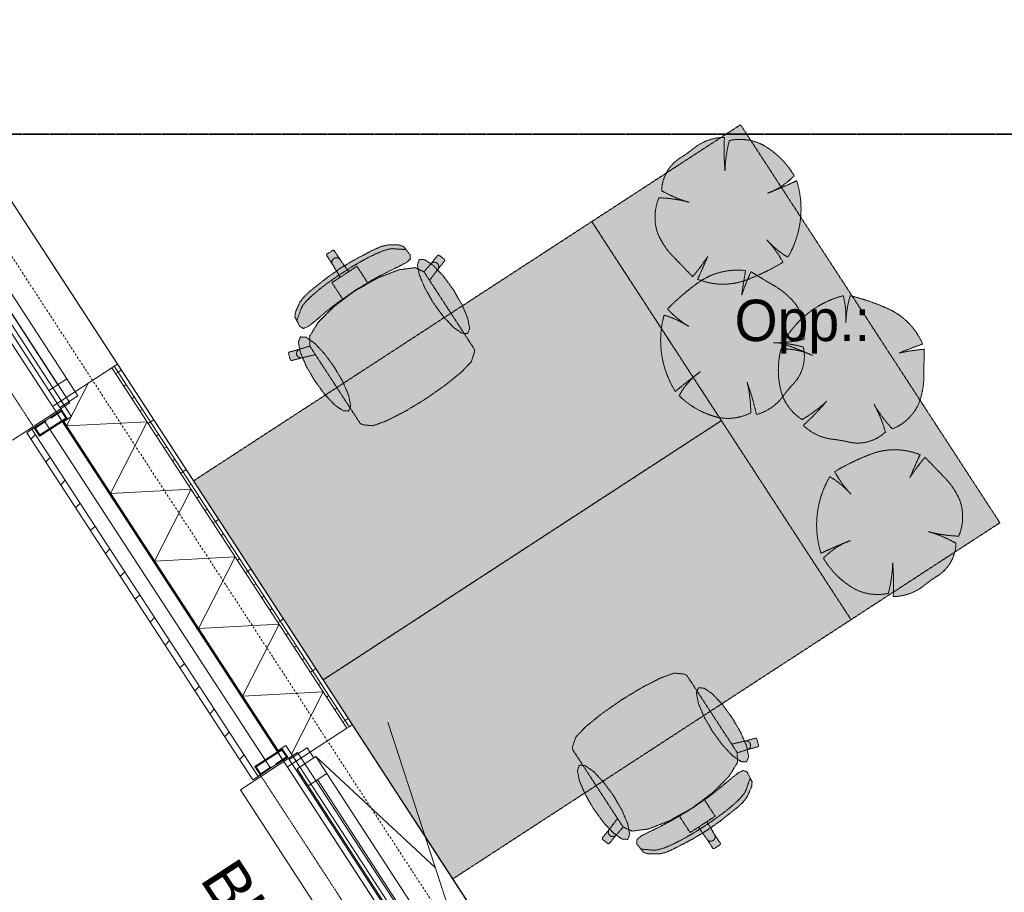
# Model space of a CAD drawing. Extents: x 0 to 92550, y 0 to 59400.
# Tile 7 of 94: x 23347 to 26662, y 17146 to 20085. Entities that reach past the tile are written whole.
import ezdxf
from ezdxf.xclip import XClip

# ---------------------------------------------------------------- set-up
doc = ezdxf.new("R2010")
doc.units = 0
doc.header["$MEASUREMENT"] = 0
doc.header["$XCLIPFRAME"] = 0
for name, pattern in [('Streep-punt fijn', [1251.000023, 626.000023, -312.5, 0, -312.5]), ('Streep-streepje', [1300, 1000, -100, 100, -100]), ('Streeplijn fijn', [234.119993, 155.999994, -78.119999]), ('Streeplijn ultrafijn', [117.37, 78.119999, -39.250001])]:
    doc.linetypes.add(name, pattern=pattern)
for name, color, linetype in [('ZZ 21 Buitenwand spouwblad hsb', 7, 'Continuous'), ('ZZ 31 Waterslagen', 7, 'Continuous'), ('ZZ 31 Zonwering', 7, 'Continuous'), ('ZZ 34 Balustrades', 7, 'Continuous'), ('ZZ 41 Buitenwandafwerking gevelhout', 7, 'Continuous'), ('ZZ 43 Vloerafwerking algemeen', 7, 'Continuous'), ('ZZ 72 Vaste inrichting', 7, 'Continuous'), ('ZZ A Stramien', 7, 'Continuous'), ('ZZ Markers doorsnede', 7, 'Continuous'), ('ZZ Zone Gebruiksruimten', 7, 'Continuous')]:
    doc.layers.add(name, color=color, linetype=linetype)
doc.styles.add('GENERATED_STYLE_1', font='txt')
doc.styles.add('GENERATED_STYLE_2', font='arial.ttf')

# ---------------------------------------------------------------- blocks, each defined once
blk = doc.blocks.new('*X21')
at = {"layer": 'ZZ 21 Buitenwand spouwblad hsb', "color": 7, "linetype": 'Continuous', "lineweight": 5, "ltscale": 0.01}
for p, q in [((23505, 18716.7), (23578.7, 18861.6)), ((23505, 18716.7), (23776, 18731.2)), ((23653.1, 18489.3), (23776, 18731.2)), ((23653.1, 18489.3), (23924.1, 18503.8)), ((23801.2, 18261.9), (23924.1, 18503.8)), ((23801.2, 18261.9), (24072.1, 18276.4)), ((23949.3, 18034.5), (24072.1, 18276.4)), ((23949.3, 18034.5), (24220.2, 18049)), ((24097.3, 17807.1), (24220.2, 18049)), ((24097.3, 17807.1), (24368.3, 17821.6)), ((24261.6, 17611.6), (24368.3, 17821.6))]:
    blk.add_line(p, q, dxfattribs=at)
blk = doc.blocks.new('Drawing_1_1', base_point=(5738.9, 6500))
at = {"layer": 'ZZ 21 Buitenwand spouwblad hsb', "linetype": 'Continuous', "lineweight": 0, "true_color": 0x000000}
h = blk.add_hatch(dxfattribs=at)
h.set_pattern_fill('325_Hout_plaatmateriaal__BC', color=18, style=0, pattern_type=2)
h.set_pattern_definition([(33.0715, (5738.867, 6500), (-27.28425, 41.89952), [])])
h.paths.add_polyline_path([(23657.6, 18913), (24448.3, 17698.8), (24455.8, 17703.7), (23665.1, 18917.9)])
h = blk.add_hatch(dxfattribs=at)
h.set_pattern_fill('930_Lijnen_vert_200_0001', color=18, style=0, pattern_type=2)
h.set_pattern_definition([(33.0715, (5738.87, 6500), (-109.137, 167.598), [])])
h.paths.add_polyline_path([(23665.1, 18917.9), (24455.8, 17703.7), (24466.7, 17710.8), (23676, 18925)])
at = {"layer": 'ZZ 21 Buitenwand spouwblad hsb', "linetype": 'Continuous', "lineweight": 0, "true_color": 0x7f7f7f}
blk.add_hatch(color=8, dxfattribs=at).paths.add_polyline_path([(23491.7, 18729.8), (24213.6, 17621.2), (24217, 17623.4), (23495.1, 18732)])
at = {"layer": 'ZZ 41 Buitenwandafwerking gevelhout', "linetype": 'Continuous', "lineweight": 0, "true_color": 0x000000}
h = blk.add_hatch(dxfattribs=at)
h.set_pattern_fill('310_Naaldhout__01__0001', color=18, style=0, pattern_type=2)
h.set_pattern_definition([(45, (5738.87, 6500), (-63.6396, 63.6396), [])])
h.paths.add_polyline_path([(23370.7, 18693.9), (24131.9, 17525), (24149.5, 17536.4), (23388.3, 18705.4)])
at = {"layer": 'ZZ 72 Vaste inrichting', "linetype": 'Continuous', "lineweight": 0, "true_color": 0xffffff}
for points in [[(25773.9, 19731.3), (25272.9, 19405.1), (26145.9, 18064.3), (26647.1, 18390.6)], [(25916.7, 19268.1), (25891.9, 19307.4), (25862.3, 19343.5), (25895.5, 19311.5), (25933.1, 19284.7), (25953.1, 19324.5), (25967.1, 19366.6), (25975.3, 19410.5), (25977.3, 19455.1), (25973.3, 19499.5), (25962.9, 19542.7), (25914.1, 19520.7), (25864.3, 19500.3), (25897.3, 19515.3), (25927.7, 19535.3), (25954.5, 19559.7), (25932.7, 19591.5), (25906.9, 19620.1), (25877.3, 19644.8), (25844.7, 19665.4), (25824.1, 19673.7), (25802.5, 19678.9), (25780.5, 19681.5), (25758.3, 19681.1), (25736.3, 19677.9), (25725.9, 19627.1), (25721.5, 19575.5), (25718.7, 19632.1), (25719.7, 19688.7), (25696.1, 19686.9), (25673.1, 19681.7), (25651.1, 19673.3), (25630.5, 19662.1), (25611.5, 19647.9), (25593.9, 19634.9), (25575.7, 19622.7), (25559.5, 19611.5), (25544.9, 19598.3), (25532.5, 19583.1), (25522.5, 19566.1), (25514.9, 19547.9), (25510.3, 19528.9), (25508.3, 19509.3), (25553.5, 19486.9), (25600.9, 19470.1), (25550.5, 19480.5), (25499.3, 19485.1), (25491.3, 19461.7), (25486.7, 19437.5), (25485.9, 19412.6), (25488.9, 19388.1), (25495.5, 19364.2), (25511.3, 19333.5), (25531.3, 19305), (25554.9, 19279.5), (25583.9, 19249.5), (25612.5, 19219.3), (25639.1, 19252.9), (25663.5, 19287.9), (25646.7, 19249.1), (25629.3, 19210.9), (25659.7, 19201.1), (25691.3, 19195.5), (25723.3, 19194.5), (25755.1, 19197.9), (25786.1, 19205.7), (25852.9, 19233.6)], [(24368.5, 17861.5), (25709.3, 18734.7), (25272.9, 19405.1), (23932.1, 18531.9)], [(24456.5, 18781.7), (24476.3, 18751.5), (24493.3, 18725.4), (24501.7, 18720.6), (24535.7, 18717.5), (24538.1, 18718.1), (24582.3, 18734.1), (24643.9, 18765.7), (24713.3, 18807.6), (24391.3, 19302.1), (24381.1, 19295.5), (24380.3, 19291.5), (24400.3, 19260.5), (24426.1, 19217.7), (24398.1, 19199.5), (24414.3, 19174.5), (24435.5, 19142.1), (24405.5, 19119.5), (24351.7, 19065.7), (24323.1, 19018.7), (24323.7, 18985.9), (24289.9, 18975.3), (24253.9, 18965.5), (24251.9, 18961.9), (24258.1, 18938.7), (24261.7, 18936.7), (24297.5, 18946.3), (24342.5, 18956.9)], [(24840.9, 19031.9), (24726.7, 19207.1), (24754.5, 19243.9), (24777.9, 19272.9), (24777.5, 19277.1), (24758.9, 19292.1), (24754.7, 19291.5), (24731.1, 19262.7), (24707.9, 19235.9), (24678.1, 19249.9), (24623.5, 19242.7), (24552.5, 19215.3), (24519.9, 19196.9), (24498.7, 19229.3), (24482.3, 19254.5), (24454.3, 19236.1), (24425.7, 19276.8), (24405.5, 19307.9), (24401.3, 19308.7), (24391.3, 19302.1), (24713.3, 18807.7), (24778.9, 18853.4), (24779.7, 18854.1), (24833.5, 18897.7), (24866.1, 18931.7), (24867.5, 18933.7), (24878.3, 18965.9), (24877.5, 18975.6), (24860.5, 19001.7)], [(24475.9, 19277.5), (24426.5, 19247.9), (24475.5, 19172.7), (24537.5, 19210.3), (24582.7, 19234.1), (24623.7, 19253.9), (24649.5, 19267.5), (24662.3, 19279.5), (24661.5, 19292.9), (24639.1, 19321.3), (24623.1, 19326.5), (24586.1, 19326.5), (24565.5, 19321.6), (24541.1, 19311.5)], [(24807.5, 19174.7), (24773.9, 19220.7), (24740.1, 19256.5), (24711.7, 19276.5), (24692.5, 19277.5), (24685.7, 19259.7), (24692.5, 19225.5), (24711.5, 19180.1), (24740.1, 19130.7), (24773.7, 19084.5), (24807.5, 19048.9), (24836.1, 19028.9), (24855.1, 19027.7), (24861.9, 19045.7), (24855.1, 19079.9), (24836.1, 19125.1)], [(24379.7, 19214.7), (24322.1, 19168.9), (24303.1, 19150.7), (24290.3, 19133.7), (24275.1, 19100.1), (24273.5, 19083.3), (24290.5, 19051.3), (24302.5, 19045.1), (24318.5, 19052), (24341.3, 19069.9), (24376.1, 19099.5), (24416.3, 19131.3), (24475.5, 19172.7), (24426.5, 19247.9)], [(25528.1, 19110.3), (25562.1, 19078.5), (25600.1, 19051.5), (25559.7, 19073.9), (25516.5, 19089.9), (25507.5, 19046.3), (25504.9, 19001.9), (25508.3, 18957.5), (25517.9, 18913.8), (25533.3, 18872.1), (25554.5, 18832.8), (25596.1, 18866.9), (25638.7, 18899.5), (25610.7, 18876.5), (25586.7, 18849.3), (25567.1, 18818.7), (25596.3, 18793.7), (25628.7, 18772.7), (25663.7, 18756.5), (25700.5, 18745.1), (25722.5, 18742.5), (25744.7, 18742.9), (25766.7, 18746.1), (25788.1, 18752.3), (25808.3, 18761.1), (25805.3, 18812.9), (25796.1, 18863.7), (25813.5, 18809.8), (25827.3, 18754.9), (25849.5, 18762.9), (25870.3, 18773.7), (25889.5, 18787.5), (25906.5, 18803.7), (25921.1, 18822.3), (25934.7, 18839.5), (25949.3, 18856.1), (25962.1, 18870.9), (25972.7, 18887.5), (25980.7, 18905.5), (25986.1, 18924.5), (25988.5, 18943.9), (25988.1, 18963.4), (25984.9, 18982.9), (25935.5, 18992.9), (25885.3, 18996.7), (25936.7, 18999.6), (25987.5, 19008.7), (25989.1, 19033.3), (25987.1, 19057.9), (25981.5, 19082.1), (25972.3, 19104.8), (25959.9, 19126.3), (25936.5, 19151.9), (25909.9, 19174.3), (25880.5, 19192.9), (25844.7, 19214.3), (25809.3, 19236.1), (25792.3, 19196.8), (25777.7, 19156.7), (25783.9, 19198.3), (25790.9, 19239.9), (25758.9, 19241.5), (25727.1, 19238.7), (25695.9, 19231.3), (25665.9, 19219.8), (25638.1, 19204.3), (25580.7, 19159.9)], [(26143.3, 19155.5), (26132.7, 19110.1), (26128.5, 19063.7), (26127.5, 19109.9), (26119.7, 19155.5), (26077.5, 19141.3), (26037.7, 19121.5), (26000.9, 19096.3), (25968.1, 19066.3), (25939.7, 19031.9), (25916.3, 18994), (25966.5, 18975.1), (26016.1, 18954.3), (25982.1, 18967.1), (25946.5, 18974.3), (25910.3, 18976.1), (25903.1, 18938.1), (25901.1, 18899.7), (25904.5, 18861.3), (25913.1, 18823.7), (25921.9, 18803.3), (25933.3, 18784.3), (25947.3, 18766.9), (25963.1, 18751.5), (25981.1, 18738.3), (26024.3, 18766.6), (26063.9, 18800.1), (26025.7, 18758.1), (25985.1, 18718.7), (26003.1, 18703.5), (26022.9, 18690.9), (26044.5, 18681.3), (26067.1, 18674.7), (26090.3, 18671.3), (26112.1, 18668.1), (26133.7, 18663.7), (26152.9, 18660.1), (26172.5, 18659.3), (26192.1, 18661.3), (26211.3, 18666.1), (26229.3, 18673.7), (26246.3, 18683.7), (26261.5, 18696.3), (26245.3, 18744.1), (26223.5, 18789.5), (26251.9, 18746.5), (26284.9, 18706.9), (26307.1, 18717.9), (26327.5, 18731.9), (26345.5, 18748.7), (26360.7, 18768.1), (26372.9, 18789.6), (26383.5, 18822.7), (26389.5, 18856.9), (26390.9, 18891.7), (26391.7, 18933.3), (26392.7, 18975.1), (26350.3, 18970.1), (26308.3, 18962.5), (26347.5, 18978.1), (26386.9, 18992.7), (26372.3, 19021.3), (26353.9, 19047.5), (26331.9, 19070.9), (26307.1, 19090.9), (26279.5, 19107.3), (26212.5, 19134.7)], [(24339.5, 18869.9), (24373.3, 18823.7), (24406.9, 18787.9), (24435.5, 18768.1), (24454.5, 18766.9), (24461.3, 18784.9), (24454.7, 18819.1), (24435.5, 18864.3), (24406.9, 18913.7), (24373.3, 18959.9), (24339.7, 18995.7), (24311.1, 19015.5), (24291.9, 19016.7), (24285.3, 18998.7), (24291.9, 18964.5), (24310.9, 18919.3)], [(24805.1, 17191.1), (26145.9, 18064.3), (25709.3, 18734.7), (24368.5, 17861.5)], [(26090.9, 18562.7), (26115.7, 18523.3), (26145.3, 18487.3), (26112.1, 18519.5), (26074.5, 18546.1), (26054.5, 18506.3), (26040.5, 18464), (26032.3, 18420.3), (26030.3, 18375.7), (26034.3, 18331.5), (26044.7, 18288.1), (26093.5, 18310.3), (26143.3, 18330.5), (26110.3, 18315.5), (26080.1, 18295.5), (26053.1, 18271.1), (26074.9, 18239.3), (26100.7, 18210.7), (26130.3, 18185.9), (26162.9, 18165.3), (26183.5, 18157.3), (26205.1, 18151.9), (26227.1, 18149.3), (26249.3, 18149.6), (26271.3, 18152.9), (26281.7, 18203.7), (26286.1, 18255.3), (26288.9, 18198.7), (26287.9, 18142.1), (26311.5, 18143.9), (26334.5, 18149.1), (26356.5, 18157.5), (26377.1, 18168.9), (26396.1, 18182.9), (26413.7, 18195.9), (26431.9, 18208.3), (26448.3, 18219.3), (26462.7, 18232.5), (26475.1, 18247.9), (26485.1, 18264.7), (26492.7, 18282.9), (26497.3, 18301.9), (26499.3, 18321.4), (26454.1, 18343.9), (26406.7, 18360.7), (26457.1, 18350.3), (26508.3, 18345.6), (26516.3, 18369.1), (26520.9, 18393.5), (26521.7, 18418.1), (26518.7, 18442.7), (26512.1, 18466.5), (26496.3, 18497.3), (26476.3, 18525.8), (26452.7, 18551.2), (26423.7, 18581.3), (26395.1, 18611.5), (26368.5, 18578.1), (26344.1, 18542.9), (26360.9, 18581.7), (26378.3, 18619.9), (26347.9, 18629.8), (26316.3, 18635.3), (26284.3, 18636.3), (26252.5, 18632.9), (26221.5, 18625), (26154.7, 18597.1)], [(25629.9, 17820.1), (25610.3, 17850.3), (25593.3, 17876.3), (25584.7, 17881.1), (25550.7, 17884.3), (25548.5, 17883.6), (25504.1, 17867.7), (25442.7, 17836.1), (25441.7, 17835.7), (25373.3, 17794.1), (25695.3, 17299.7), (25705.3, 17306.3), (25706.3, 17310.2), (25686.1, 17341.3), (25660.5, 17384), (25688.5, 17402.2), (25672.1, 17427.3), (25651.1, 17459.9), (25681.1, 17482.3), (25734.7, 17536.1), (25763.5, 17583.1), (25762.7, 17615.9), (25796.7, 17626.5), (25832.5, 17636.3), (25834.7, 17639.9), (25828.5, 17663.1), (25824.9, 17665.3), (25788.9, 17655.5), (25744.1, 17644.9)], [(25746.9, 17731.9), (25713.3, 17778.1), (25679.7, 17813.9), (25651.1, 17833.7), (25631.9, 17834.9), (25625.3, 17816.9), (25631.9, 17782.7), (25650.9, 17737.4), (25679.5, 17688.1), (25713.3, 17641.8), (25746.9, 17606.1), (25775.5, 17586.2), (25794.5, 17585), (25801.3, 17603), (25794.7, 17637.3), (25775.5, 17682.5)], [(25245.7, 17569.9), (25359.7, 17394.7), (25331.9, 17357.9), (25308.5, 17329.1), (25308.9, 17324.7), (25327.7, 17309.7), (25331.9, 17310.3), (25355.3, 17339.1), (25378.7, 17365.9), (25408.3, 17352.1), (25463.1, 17359.3), (25534.1, 17386.5), (25566.7, 17404.8), (25587.7, 17372.5), (25604.1, 17347.5), (25632.1, 17365.7), (25660.9, 17324.9), (25680.9, 17293.9), (25685.1, 17293.1), (25695.3, 17299.6), (25373.3, 17794.1), (25307.5, 17748.3), (25306.7, 17747.7), (25253.1, 17704.1), (25220.3, 17670.1), (25219.1, 17668.3), (25208.1, 17635.8), (25209.1, 17626.1), (25225.9, 17600.1)], [(25278.9, 17427.3), (25312.7, 17381.1), (25346.3, 17345.3), (25374.9, 17325.3), (25393.9, 17324.3), (25400.7, 17342.3), (25394.1, 17376.5), (25374.9, 17421.7), (25346.5, 17471.1), (25312.7, 17517.3), (25279.1, 17552.9), (25250.5, 17572.9), (25231.3, 17574.1), (25224.7, 17556.1), (25231.3, 17521.9), (25250.5, 17476.7)], [(25706.9, 17387.1), (25764.5, 17432.9), (25783.5, 17451.1), (25796.3, 17468.1), (25811.3, 17501.7), (25812.9, 17518.4), (25796.1, 17550.7), (25784.1, 17556.7), (25768.1, 17549.7), (25745.1, 17531.9), (25710.3, 17502.3), (25670.3, 17470.5), (25610.9, 17429.1), (25659.9, 17353.8)], [(25610.5, 17324.3), (25659.9, 17353.9), (25610.9, 17429), (25549.1, 17391.7), (25503.9, 17367.7), (25462.7, 17347.9), (25437.1, 17334.3), (25424.3, 17322.3), (25424.9, 17308.9), (25447.5, 17280.5), (25463.5, 17275.2), (25500.5, 17275.2), (25521.1, 17280.1), (25545.3, 17290.3)]]:
    blk.add_hatch(color=7, dxfattribs=at).paths.add_polyline_path(points)
at = {"layer": 'ZZ 21 Buitenwand spouwblad hsb', "color": 7, "linetype": 'Continuous', "lineweight": 5, "ltscale": 0.01}
for p, q in [((22788.8, 20287.6), (23676, 18925)), ((24466.7, 17710.8), (25053.9, 16809.1))]:
    blk.add_line(p, q, dxfattribs=at)
at = {"layer": 'ZZ 21 Buitenwand spouwblad hsb', "color": 255, "linetype": 'Continuous', "lineweight": 0, "ltscale": 0.01}
for p, q in [((22535.7, 20198), (23491.7, 18729.8)), ((24213.6, 17621.2), (24869.5, 16613.9))]:
    blk.add_line(p, q, dxfattribs=at)
at = {"layer": 'ZZ 21 Buitenwand spouwblad hsb', "color": 7, "linetype": 'Continuous', "lineweight": 9, "ltscale": 0.01}
for p, q in [((23460.7, 18784.8), (23657.6, 18913)), ((23486.7, 18801.7), (23657.6, 18913)), ((23657.6, 18913), (23665.1, 18917.9)), ((23657.6, 18913), (23665.1, 18917.9)), ((24448.3, 17698.8), (23657.6, 18913)), ((23665.1, 18917.9), (23676, 18925)), ((23665.1, 18917.9), (23676, 18925)), ((24455.8, 17703.7), (23665.1, 18917.9)), ((23486.7, 18801.7), (23521, 18748.9)), ((23457.3, 18782.6), (23460.7, 18784.8)), ((23491.7, 18729.8), (23521, 18748.9)), ((23495.1, 18732), (24217, 17623.4)), ((24448.3, 17698.8), (24455.8, 17703.7)), ((24448.3, 17698.8), (24455.8, 17703.7)), ((24455.8, 17703.7), (24466.7, 17710.8)), ((24455.8, 17703.7), (24466.7, 17710.8)), ((24251.4, 17570.6), (24448.3, 17698.8)), ((24277.3, 17587.5), (24448.3, 17698.8)), ((24213.6, 17621.2), (24243, 17640.3)), ((24243, 17640.3), (24277.3, 17587.5)), ((24248, 17568.4), (24251.4, 17570.6))]:
    blk.add_line(p, q, dxfattribs=at)
at = {"layer": 'ZZ 21 Buitenwand spouwblad hsb', "color": 7, "linetype": 'Continuous', "lineweight": 9, "ltscale": 0.01, "flags": 128}
for points in [[(22535.7, 20198), (22565, 20217.1), (23521, 18748.9), (23491.7, 18729.8)], [(24213.6, 17621.2), (24243, 17640.3), (24898.9, 16633), (24869.5, 16613.9)]]:
    blk.add_lwpolyline(points, close=True, dxfattribs=at)
for points in [[(24466.7, 17710.8), (23676, 18925)], [(23491.7, 18729.8), (24213.6, 17621.2)]]:
    blk.add_lwpolyline(points, dxfattribs=at)
at = {"layer": 'ZZ 31 Waterslagen', "color": 7, "linetype": 'Continuous', "lineweight": 9, "ltscale": 0.01}
for p, q in [((22604.5, 20193.9), (23515.8, 18794.5)), ((23323.1, 18668.9), (23515.8, 18794.5)), ((24089.8, 17491.6), (24282.5, 17617.1)), ((24282.5, 17617.1), (24893.7, 16678.6)), ((24089.8, 17491.6), (24700.9, 16553))]:
    blk.add_line(p, q, dxfattribs=at)
at = {"layer": 'ZZ 31 Zonwering', "color": 7, "linetype": 'Continuous', "lineweight": 9, "ltscale": 0.01}
for p, q in [((23450.3, 18745.8), (23488, 18770.3)), ((23487.1, 18766.2), (23451.9, 18743.3)), ((23502.1, 18743.1), (23487.1, 18766.2)), ((23488, 18770.3), (23506.3, 18742.3)), ((23395.8, 18710.3), (23433.5, 18734.9)), ((23435.1, 18732.4), (23399.9, 18709.4)), ((23506.3, 18742.3), (23414.1, 18682.2)), ((23415, 18686.4), (23502.1, 18743.1)), ((23433.5, 18734.9), (23435.1, 18732.4)), ((23451.9, 18743.3), (23450.3, 18745.8)), ((23414.1, 18682.2), (23395.8, 18710.3)), ((23399.9, 18709.4), (23415, 18686.4)), ((24230.9, 17629.4), (24138.7, 17569.4)), ((24142.9, 17568.5), (24230, 17625.3)), ((24230, 17625.3), (24245, 17602.3)), ((24249.2, 17601.4), (24230.9, 17629.4)), ((24245, 17602.3), (24209.8, 17579.3)), ((24209.8, 17579.3), (24211.5, 17576.8)), ((24211.5, 17576.8), (24249.2, 17601.4)), ((24138.7, 17569.4), (24157, 17541.3)), ((24157.9, 17545.5), (24142.9, 17568.5)), ((24157, 17541.3), (24194.7, 17565.9)), ((24193.1, 17568.4), (24157.9, 17545.5)), ((24194.7, 17565.9), (24193.1, 17568.4))]:
    blk.add_line(p, q, dxfattribs=at)
at = {"layer": 'ZZ 31 Zonwering', "color": 7, "linetype": 'Streeplijn ultrafijn', "lineweight": 5, "ltscale": 0.01, "flags": 128}
for points in [[(23506.3, 18742.3), (23414.1, 18682.2), (22460.8, 20146.2), (22552.9, 20206.2)], [(24884.1, 16626.4), (24791.9, 16566.3), (24138.7, 17569.4), (24230.9, 17629.4)]]:
    blk.add_lwpolyline(points, close=True, dxfattribs=at)
at = {"layer": 'ZZ 41 Buitenwandafwerking gevelhout', "color": 7, "linetype": 'Continuous', "lineweight": 9, "ltscale": 0.01}
for p, q in [((22644, 20132.4), (23475.6, 18855.4)), ((22674.1, 20152.1), (23505.7, 18875)), ((23445.4, 18835.7), (22613.8, 20112.8)), ((23445.4, 18835.7), (23505.7, 18875)), ((23505.7, 18875), (23542.9, 18818)), ((23482.5, 18778.7), (23445.4, 18835.7)), ((23542.9, 18818), (23482.5, 18778.7)), ((23370.7, 18693.9), (23388.3, 18705.4)), ((23370.7, 18693.9), (23388.3, 18705.4)), ((23388.3, 18705.4), (24149.5, 17536.4)), ((24905.6, 16740), (24586.1, 17719.2)), ((24254.6, 17593), (24315, 17632.3)), ((24280.7, 17562.2), (24343.5, 17603.1)), ((24315, 17632.3), (24336.8, 17598.8)), ((24343.5, 17603.1), (24745.8, 17229.6)), ((24343.5, 17603.1), (24380.6, 17546.1)), ((24291.8, 17536), (24254.6, 17593)), ((24336.8, 17598.8), (24280.7, 17562.2)), ((24280.7, 17562.2), (24295.9, 17538.7)), ((24317.8, 17505.2), (24280.7, 17562.2)), ((24295.9, 17538.7), (24291.8, 17536)), ((24380.6, 17546.1), (24317.8, 17505.2)), ((24380.6, 17546.1), (24868.5, 16797)), ((24380.6, 17546.1), (24868.5, 16797)), ((24131.9, 17525), (24149.5, 17536.4)), ((24131.9, 17525), (24149.5, 17536.4)), ((24823.2, 16719.8), (24291.8, 17536)), ((24805.6, 16756.1), (24317.8, 17505.2)), ((24349.2, 17525.7), (24837, 16776.5))]:
    blk.add_line(p, q, dxfattribs=at)
at = {"layer": 'ZZ 41 Buitenwandafwerking gevelhout', "color": 7, "linetype": 'Continuous', "lineweight": 5, "ltscale": 0.01}
for p, q in [((23388.3, 18705.4), (23430.2, 18732.7)), ((23388.3, 18705.4), (23430.2, 18732.7)), ((23430.2, 18732.7), (23472.1, 18760)), ((23430.2, 18732.7), (23472.1, 18760)), ((23430.2, 18732.7), (24191.4, 17563.7)), ((24191.4, 17563.7), (24233.3, 17591)), ((24191.4, 17563.7), (24233.3, 17591)), ((24149.5, 17536.4), (24191.4, 17563.7)), ((24149.5, 17536.4), (24191.4, 17563.7))]:
    blk.add_line(p, q, dxfattribs=at)
at = {"layer": 'ZZ 41 Buitenwandafwerking gevelhout', "color": 7, "linetype": 'Continuous', "lineweight": 5, "ltscale": 0.01, "flags": 128}
blk.add_lwpolyline([(24233.3, 17591), (23472.1, 18760)], dxfattribs=at)
at = {"layer": 'ZZ 41 Buitenwandafwerking gevelhout', "color": 7, "linetype": 'Continuous', "lineweight": 9, "ltscale": 0.01, "flags": 128}
blk.add_lwpolyline([(23370.7, 18693.9), (24131.9, 17525)], dxfattribs=at)
at = {"layer": 'ZZ 43 Vloerafwerking algemeen', "color": 7, "linetype": 'Continuous', "lineweight": 15, "ltscale": 0.01, "flags": 128}
blk.add_lwpolyline([(22126.9, 36578), (22126.9, 24038.8), (20876.3, 23224.5), (22135.8, 21290.3), (22189.5, 21325.2), (22289.9, 21171), (22236.2, 21136.1), (25341.7, 16367.1), (25395.4, 16402), (25495.8, 16247.8), (25442.1, 16212.9), (27693.9, 12755), (27693.9, 28680), (28218.9, 28680), (28218.9, 38313)], dxfattribs=at)
at = {"layer": 'ZZ 72 Vaste inrichting', "color": 174, "linetype": 'Streeplijn fijn', "lineweight": 5, "ltscale": 0.01, "true_color": 0x0000aa, "flags": 128}
for points in [[(25272.9, 19405.1), (25773.9, 19731.3)], [(25773.9, 19731.3), (26647.1, 18390.6)], [(23932.1, 18531.9), (25272.9, 19405.1)], [(25272.9, 19405.1), (25709.3, 18734.7)], [(26145.9, 18064.3), (25272.9, 19405.1)], [(24380.3, 19291.5), (24381.1, 19295.5)], [(24381.1, 19295.5), (24391.3, 19302.1)], [(24401.3, 19308.7), (24391.3, 19302)], [(24405.5, 19307.9), (24401.3, 19308.7)], [(24425.7, 19276.9), (24405.5, 19307.9)], [(24541.1, 19311.5), (24475.9, 19277.5)], [(24520.7, 19284.1), (24547.9, 19297.3)], [(24565.5, 19321.7), (24541.1, 19311.4)], [(24547.9, 19297.3), (24572.3, 19307.3)], [(24586.1, 19326.5), (24565.5, 19321.7)], [(24572.3, 19307.3), (24592.7, 19313.1)], [(24623.1, 19326.5), (24586.1, 19326.5)], [(24592.7, 19313.1), (24607.9, 19313.9)], [(24607.9, 19313.9), (24623.3, 19311.9)], [(24639.1, 19321.3), (24623.1, 19326.5)], [(24623.3, 19311.9), (24634.3, 19311.7)], [(24634.3, 19311.7), (24642.3, 19310.7)], [(24661.5, 19292.9), (24639.1, 19321.2)], [(24642.3, 19310.7), (24646.9, 19310.5)], [(24400.3, 19260.5), (24380.3, 19291.5)], [(24398.3, 19271.7), (24400.7, 19277.1)], [(24398.3, 19265.9), (24398.3, 19271.7)], [(24400.3, 19260.5), (24398.3, 19265.9)], [(24400.7, 19277.1), (24404.9, 19281.3)], [(24410.3, 19283.5), (24404.9, 19281.3)], [(24416.1, 19283.5), (24410.3, 19283.5)], [(24421.5, 19281.1), (24416.1, 19283.5)], [(24425.7, 19276.9), (24421.5, 19281.1)], [(24454.3, 19236.1), (24425.7, 19276.9)], [(24475.9, 19277.5), (24426.5, 19247.9)], [(24463.3, 19251.5), (24492.1, 19268.5)], [(24492.1, 19268.5), (24520.7, 19284.1)], [(24623.7, 19253.9), (24649.5, 19267.5)], [(24649.5, 19267.5), (24662.3, 19279.5)], [(24662.3, 19279.5), (24661.5, 19292.9)], [(24692.5, 19277.5), (24685.7, 19259.7)], [(24711.7, 19276.5), (24692.5, 19277.5)], [(24731.1, 19262.7), (24707.9, 19235.9)], [(24740.1, 19256.5), (24711.7, 19276.4)], [(24754.7, 19291.5), (24731.1, 19262.7)], [(24735.7, 19266.5), (24731.1, 19262.7)], [(24741.3, 19268.3), (24735.7, 19266.4)], [(24747.1, 19267.7), (24741.3, 19268.3)], [(24752.3, 19265.1), (24747.1, 19267.7)], [(24756.1, 19260.5), (24752.3, 19265.1)], [(24754.5, 19243.9), (24777.9, 19272.9)], [(24758.9, 19292.1), (24754.7, 19291.5)], [(24777.5, 19277.1), (24758.9, 19292.1)], [(24777.9, 19272.9), (24777.5, 19277.1)], [(24379.7, 19214.7), (24426.5, 19247.9)], [(24426.1, 19217.7), (24400.3, 19260.5)], [(24435.7, 19233.9), (24408.5, 19215.7)], [(24435.7, 19233.9), (24463.3, 19251.4)], [(24454.3, 19236.1), (24440.3, 19226.9)], [(24482.3, 19254.5), (24454.3, 19236.1)], [(24498.7, 19229.3), (24482.3, 19254.5)], [(24519.9, 19196.9), (24498.7, 19229.3)], [(24537.5, 19210.3), (24582.7, 19234.1)], [(24623.5, 19242.7), (24552.5, 19215.3)], [(24582.7, 19234.1), (24623.7, 19253.9)], [(24678.1, 19249.9), (24623.5, 19242.7)], [(24707.9, 19235.9), (24678.1, 19249.8)], [(24685.7, 19259.7), (24692.5, 19225.5)], [(24708.1, 19235.9), (24726.7, 19207.1)], [(24726.7, 19207.1), (24754.5, 19243.9)], [(24773.9, 19220.7), (24740.1, 19256.5)], [(24754.5, 19243.9), (24757.3, 19249.1)], [(24757.9, 19254.9), (24756.1, 19260.5)], [(24757.3, 19249.1), (24757.9, 19254.9)], [(24322.1, 19168.9), (24379.7, 19214.7)], [(24381.3, 19196.3), (24355.5, 19176.5)], [(24408.5, 19215.7), (24381.3, 19196.3)], [(24398.1, 19199.5), (24426.1, 19217.7)], [(24414.3, 19174.5), (24398.1, 19199.4)], [(24426.1, 19217.7), (24440.3, 19226.9)], [(24475.5, 19172.7), (24537.5, 19210.3)], [(24519.9, 19196.9), (24475.9, 19172.1)], [(24552.5, 19215.3), (24519.9, 19196.9)], [(24692.5, 19225.5), (24711.5, 19180.1)], [(24840.9, 19031.9), (24726.7, 19207.1)], [(24807.5, 19174.7), (24773.9, 19220.7)], [(24303.1, 19150.7), (24322.1, 19168.9)], [(24355.5, 19176.5), (24332.5, 19157.1)], [(24435.5, 19142.1), (24414.3, 19174.5)], [(24475.5, 19172.7), (24416.3, 19131.3)], [(24435.5, 19142.1), (24475.9, 19172.1)], [(24711.5, 19180.1), (24740.1, 19130.7)], [(24836.1, 19125.1), (24807.5, 19174.7)], [(24275.1, 19100.1), (24290.3, 19133.7)], [(24290.3, 19133.7), (24303.1, 19150.7)], [(24313.3, 19138.7), (24299.7, 19122.3)], [(24332.5, 19157.1), (24313.3, 19138.7)], [(24416.3, 19131.3), (24376.1, 19099.5)], [(24405.5, 19119.5), (24435.5, 19142.1)], [(24740.1, 19130.7), (24773.7, 19084.5)], [(24273.5, 19083.3), (24275.1, 19100.1)], [(24292.9, 19108.7), (24288.5, 19093.9)], [(24299.7, 19122.3), (24292.9, 19108.7)], [(24376.1, 19099.5), (24341.3, 19069.8)], [(24351.7, 19065.7), (24405.5, 19119.5)], [(24855.1, 19079.9), (24836.1, 19125.1)], [(24290.5, 19051.3), (24273.5, 19083.3)], [(24281.9, 19076.1), (24280.1, 19071.8)], [(24284.3, 19083.9), (24281.9, 19076)], [(24288.5, 19093.9), (24284.3, 19083.9)], [(24341.3, 19069.9), (24318.5, 19052.1)], [(24323.1, 19018.7), (24351.7, 19065.7)], [(24773.7, 19084.5), (24807.5, 19048.8)], [(24861.9, 19045.7), (24855.1, 19079.9)], [(24302.5, 19045.1), (24290.5, 19051.3)], [(24318.5, 19052.1), (24302.5, 19045.1)], [(24807.5, 19048.9), (24836.1, 19028.8)], [(24836.1, 19028.9), (24855.1, 19027.7)], [(24860.5, 19001.7), (24840.9, 19031.9)], [(24855.1, 19027.7), (24861.9, 19045.7)], [(24285.3, 18998.7), (24291.9, 19016.7)], [(24291.9, 18964.5), (24285.3, 18998.7)], [(24291.9, 19016.7), (24311.1, 19015.5)], [(24311.1, 19015.5), (24339.7, 18995.6)], [(24323.7, 18985.9), (24323.1, 19018.7)], [(24339.7, 18995.7), (24373.3, 18959.9)], [(24877.5, 18975.7), (24860.5, 19001.7)], [(24251.9, 18961.9), (24253.9, 18965.5)], [(24253.9, 18965.5), (24289.9, 18975.3)], [(24278.9, 18962.7), (24280.7, 18968.3)], [(24279.1, 18956.9), (24278.9, 18962.7)], [(24280.7, 18968.3), (24284.7, 18972.7)], [(24284.7, 18972.7), (24289.9, 18975.3)], [(24289.9, 18975.3), (24323.7, 18985.9)], [(24310.9, 18919.3), (24291.9, 18964.5)], [(24323.7, 18985.7), (24342.5, 18956.9)], [(24867.5, 18933.7), (24878.3, 18965.8)], [(24878.3, 18965.9), (24877.5, 18975.7)], [(24258.1, 18938.7), (24251.9, 18961.9)], [(24261.7, 18936.7), (24258.1, 18938.7)], [(24297.5, 18946.3), (24261.7, 18936.7)], [(24281.7, 18951.7), (24279.1, 18956.9)], [(24286.1, 18947.9), (24281.7, 18951.7)], [(24291.7, 18945.9), (24286.1, 18947.9)], [(24297.5, 18946.3), (24291.7, 18945.9)], [(24342.5, 18956.9), (24297.5, 18946.3)], [(24456.5, 18781.7), (24342.5, 18956.9)], [(24373.3, 18959.9), (24406.9, 18913.7)], [(24833.5, 18897.7), (24866.1, 18931.7)], [(24866.1, 18931.7), (24867.5, 18933.7)], [(24339.5, 18869.9), (24310.9, 18919.3)], [(24406.9, 18913.7), (24435.5, 18864.3)], [(24779.7, 18854.1), (24833.5, 18897.7)], [(24373.3, 18823.7), (24339.5, 18869.9)], [(24435.5, 18864.3), (24454.7, 18819)], [(24713.3, 18807.7), (24778.9, 18853.5)], [(24406.9, 18787.9), (24373.3, 18823.6)], [(24454.7, 18819.1), (24461.3, 18784.9)], [(24713.3, 18807.7), (24644.7, 18766)], [(24435.5, 18768.1), (24406.9, 18787.9)], [(24454.5, 18766.9), (24435.5, 18768.1)], [(24461.3, 18784.9), (24454.5, 18766.9)], [(24476.3, 18751.5), (24456.5, 18781.7)], [(24643.9, 18765.7), (24582.3, 18734.1)], [(24368.5, 17861.5), (25709.3, 18734.7)], [(25709.3, 18734.7), (24368.5, 17861.5)], [(24493.3, 18725.5), (24476.3, 18751.4)], [(24582.3, 18734.1), (24538.1, 18718.1)], [(25709.3, 18734.7), (26145.9, 18064.3)], [(24501.7, 18720.7), (24493.3, 18725.5)], [(24535.7, 18717.5), (24501.7, 18720.7)], [(24538.1, 18718.1), (24535.7, 18717.4)], [(24368.5, 17861.5), (23932.1, 18531.9)], [(26647.1, 18390.7), (26145.9, 18064.3)], [(26145.9, 18064.3), (24805.1, 17191.1)], [(25504.1, 17867.7), (25548.5, 17883.7)], [(25548.5, 17883.7), (25550.7, 17884.3)], [(25550.7, 17884.3), (25584.7, 17881.1)], [(25584.7, 17881.1), (25593.3, 17876.3)], [(25593.3, 17876.3), (25610.3, 17850.2)], [(24805.1, 17191.1), (24368.5, 17861.5)], [(25373.3, 17794.1), (25441.7, 17835.7)], [(25442.7, 17836.1), (25504.1, 17867.7)], [(25610.3, 17850.3), (25629.9, 17820.1)], [(25625.3, 17816.9), (25631.9, 17834.9)], [(25631.9, 17782.7), (25625.3, 17816.9)], [(25629.9, 17820.1), (25744.1, 17644.9)], [(25631.9, 17834.9), (25651.1, 17833.7)], [(25651.1, 17833.7), (25679.7, 17813.9)], [(25679.7, 17813.9), (25713.3, 17778.1)], [(25373.3, 17794.1), (25307.5, 17748.3)], [(25650.9, 17737.5), (25631.9, 17782.7)], [(25713.3, 17778.1), (25746.9, 17731.9)], [(25306.7, 17747.7), (25253.1, 17704.1)], [(25679.5, 17688.1), (25650.9, 17737.5)], [(25253.1, 17704.1), (25220.3, 17670.1)], [(25746.9, 17731.9), (25775.5, 17682.5)], [(25220.3, 17670.1), (25219.1, 17668.3)], [(25713.3, 17641.9), (25679.5, 17688.1)], [(25775.5, 17682.5), (25794.7, 17637.3)], [(25219.1, 17668.3), (25208.1, 17635.9)], [(25746.9, 17606.1), (25713.3, 17641.8)], [(25744.1, 17644.9), (25788.9, 17655.5)], [(25762.7, 17616.3), (25744.1, 17644.8)], [(25788.9, 17655.5), (25824.9, 17665.3)], [(25788.9, 17655.5), (25794.7, 17655.9)], [(25794.7, 17655.9), (25800.3, 17654.1)], [(25794.7, 17637.3), (25801.3, 17603.1)], [(25832.5, 17636.3), (25796.7, 17626.5)], [(25800.3, 17654.1), (25804.7, 17650)], [(25804.7, 17650.1), (25807.3, 17644.8)], [(25807.7, 17639.1), (25805.9, 17633.5)], [(25807.3, 17644.9), (25807.7, 17639.1)], [(25824.9, 17665.3), (25828.5, 17663.1)], [(25828.5, 17663.1), (25834.7, 17639.9)], [(25834.7, 17639.9), (25832.5, 17636.3)], [(25208.1, 17635.9), (25209.1, 17626.1)], [(25209.1, 17626.1), (25225.9, 17600)], [(25775.5, 17586.3), (25746.9, 17606.1)], [(25796.7, 17626.5), (25762.7, 17615.9)], [(25762.7, 17615.9), (25763.5, 17583.1)], [(25801.3, 17603.1), (25794.5, 17585.1)], [(25801.9, 17629.1), (25796.7, 17626.5)], [(25805.9, 17633.5), (25801.9, 17629.1)], [(25231.3, 17574.1), (25224.7, 17556.1)], [(25225.9, 17600.1), (25245.7, 17569.9)], [(25250.5, 17572.9), (25231.3, 17574.1)], [(25245.7, 17569.9), (25359.7, 17394.7)], [(25279.1, 17552.9), (25250.5, 17572.8)], [(25763.5, 17583.1), (25734.7, 17536.1)], [(25794.5, 17585.1), (25775.5, 17586.3)], [(25224.7, 17556.1), (25231.3, 17521.9)], [(25312.7, 17517.3), (25279.1, 17552.9)], [(25745.1, 17531.9), (25768.1, 17549.6)], [(25768.1, 17549.7), (25784.1, 17556.7)], [(25784.1, 17556.7), (25796.1, 17550.7)], [(25796.1, 17550.7), (25812.9, 17518.5)], [(25231.3, 17521.9), (25250.5, 17476.6)], [(25346.5, 17471.1), (25312.7, 17517.3)], [(25734.7, 17536.1), (25681.1, 17482.2)], [(25710.3, 17502.3), (25745.1, 17531.8)], [(25793.7, 17493.1), (25797.9, 17507.9)], [(25797.9, 17507.9), (25802.1, 17518.1)], [(25802.1, 17518.1), (25804.7, 17525.7)], [(25804.7, 17525.7), (25806.3, 17529.9)], [(25812.9, 17518.5), (25811.3, 17501.7)], [(25250.5, 17476.7), (25278.9, 17427.3)], [(25374.9, 17421.7), (25346.5, 17471.1)], [(25610.9, 17429.1), (25670.3, 17470.5)], [(25681.1, 17482.3), (25651.1, 17459.9)], [(25670.3, 17470.5), (25710.3, 17502.3)], [(25773.1, 17463.1), (25786.7, 17479.4)], [(25786.7, 17479.5), (25793.7, 17493.1)], [(25811.3, 17501.7), (25796.3, 17468.1)], [(25651.1, 17459.9), (25610.5, 17429.7)], [(25651.1, 17459.9), (25672.1, 17427.3)], [(25731.1, 17425.3), (25754.1, 17444.9)], [(25754.1, 17444.9), (25773.1, 17463.1)], [(25783.5, 17451.1), (25764.5, 17432.9)], [(25796.3, 17468.1), (25783.5, 17451.1)], [(25278.9, 17427.3), (25312.7, 17381.1)], [(25394.1, 17376.5), (25374.9, 17421.7)], [(25534.1, 17386.5), (25566.7, 17404.9)], [(25610.9, 17429.1), (25549.1, 17391.7)], [(25566.7, 17404.9), (25610.5, 17429.7)], [(25566.7, 17404.9), (25587.7, 17372.5)], [(25672.1, 17427.3), (25688.5, 17402.3)], [(25678.1, 17386.1), (25705.1, 17405.5)], [(25705.1, 17405.5), (25731.1, 17425.3)], [(25764.5, 17432.9), (25706.9, 17387.1)], [(25312.7, 17381.1), (25346.3, 17345.3)], [(25359.7, 17394.7), (25331.9, 17357.8)], [(25378.5, 17365.9), (25359.7, 17394.7)], [(25400.7, 17342.3), (25394.1, 17376.5)], [(25463.1, 17359.3), (25534.1, 17386.4)], [(25549.1, 17391.7), (25503.9, 17367.7)], [(25587.7, 17372.5), (25604.1, 17347.5)], [(25632.1, 17365.7), (25646.3, 17374.8)], [(25660.5, 17384.1), (25646.3, 17374.9)], [(25650.9, 17367.9), (25678.1, 17386.1)], [(25706.9, 17387.1), (25659.9, 17353.8)], [(25688.5, 17402.3), (25660.5, 17384.1)], [(25660.5, 17384.1), (25686.1, 17341.2)], [(25331.9, 17357.9), (25308.5, 17329.1)], [(25329.3, 17352.7), (25328.7, 17346.9)], [(25328.7, 17346.9), (25330.3, 17341.3)], [(25331.9, 17357.9), (25329.3, 17352.7)], [(25330.3, 17341.3), (25334.1, 17336.9)], [(25331.9, 17310.3), (25355.3, 17339.1)], [(25346.3, 17345.3), (25374.9, 17325.3)], [(25350.7, 17335.3), (25355.3, 17339.1)], [(25355.3, 17339.1), (25378.7, 17365.9)], [(25378.7, 17365.9), (25408.3, 17352)], [(25393.9, 17324.3), (25400.7, 17342.3)], [(25408.3, 17352.1), (25463.1, 17359.3)], [(25462.7, 17347.9), (25437.1, 17334.3)], [(25503.9, 17367.7), (25462.7, 17347.8)], [(25623.1, 17350.3), (25594.5, 17333.3)], [(25604.1, 17347.5), (25632.1, 17365.7)], [(25610.5, 17324.3), (25659.9, 17353.9)], [(25650.9, 17367.9), (25623.1, 17350.3)], [(25632.1, 17365.7), (25660.9, 17324.9)], [(25686.1, 17341.3), (25688.3, 17335.8)], [(25686.1, 17341.3), (25706.3, 17310.3)], [(25308.5, 17329.1), (25308.9, 17324.7)], [(25308.9, 17324.7), (25327.7, 17309.6)], [(25327.7, 17309.7), (25331.9, 17310.2)], [(25334.1, 17336.9), (25339.3, 17334.1)], [(25339.3, 17334.1), (25345.1, 17333.7)], [(25345.1, 17333.7), (25350.7, 17335.3)], [(25374.9, 17325.3), (25393.9, 17324.3)], [(25437.1, 17334.3), (25424.3, 17322.3)], [(25424.3, 17322.3), (25424.9, 17308.9)], [(25424.9, 17308.9), (25447.5, 17280.5)], [(25565.9, 17317.9), (25538.7, 17304.5)], [(25545.3, 17290.3), (25610.5, 17324.3)], [(25594.5, 17333.3), (25565.9, 17317.9)], [(25660.9, 17324.9), (25664.9, 17320.6)], [(25660.9, 17324.9), (25680.9, 17293.9)], [(25664.9, 17320.7), (25670.3, 17318.3)], [(25670.3, 17318.3), (25676.1, 17318.3)], [(25676.1, 17318.3), (25681.7, 17320.5)], [(25685.9, 17324.7), (25681.7, 17320.4)], [(25688.3, 17330.1), (25685.9, 17324.6)], [(25688.3, 17335.9), (25688.3, 17330.1)], [(25705.3, 17306.3), (25695.3, 17299.6)], [(25706.3, 17310.3), (25705.3, 17306.3)], [(25444.3, 17291.1), (25439.7, 17291.3)], [(25452.3, 17290.1), (25444.3, 17291.1)], [(25447.5, 17280.5), (25463.5, 17275.3)], [(25463.3, 17289.9), (25452.3, 17290.1)], [(25478.5, 17287.9), (25463.3, 17289.8)], [(25463.5, 17275.3), (25500.5, 17275.3)], [(25493.7, 17288.7), (25478.5, 17287.9)], [(25514.3, 17294.5), (25493.7, 17288.7)], [(25500.5, 17275.3), (25521.1, 17280.1)], [(25538.7, 17304.5), (25514.3, 17294.5)], [(25521.1, 17280.1), (25545.3, 17290.3)], [(25680.9, 17293.9), (25685.1, 17293.1)], [(25685.1, 17293.1), (25695.3, 17299.7)]]:
    blk.add_lwpolyline(points, dxfattribs=at)
for points in [[(25611.5, 19647.9, -0.177493), (25719.7, 19688.7)], [(25721.5, 19575.5, -0.021038), (25718.5, 19646.1, -0.014909), (25719.7, 19688.7)], [(25721.5, 19575.5, -0.060533), (25736.3, 19677.9)], [(25736.3, 19677.9, -0.054563), (25772.3, 19681.7, -0.110672), (25844.7, 19665.5)], [(25844.7, 19665.5, -0.137535), (25954.5, 19559.6)], [(25611.5, 19647.9, -0.026888), (25575.7, 19622.7)], [(25508.3, 19509.3, -0.260419), (25575.7, 19622.7)], [(25954.5, 19559.7, -0.117557), (25864.3, 19500.3)], [(25962.9, 19542.7, -0.017399), (25864.3, 19500.3)], [(25962.9, 19542.7, -0.077142), (25977.5, 19447.5, -0.133513), (25933.1, 19284.7)], [(25600.9, 19470.1, -0.0618), (25508.3, 19509.3)], [(25495.5, 19364.3, -0.086852), (25485.9, 19419.9, -0.101466), (25499.3, 19485.1)], [(25499.3, 19485.1, -0.059237), (25600.9, 19470.1)], [(25554.9, 19279.5, -0.101955), (25495.5, 19364.3)], [(25862.3, 19343.5, -0.065871), (25916.7, 19268.1)], [(25933.1, 19284.7, -0.074273), (25862.3, 19343.5)], [(25554.9, 19279.5, -0.004071), (25612.5, 19219.3)], [(25663.5, 19287.9, -0.031263), (25612.5, 19219.3)], [(25663.5, 19287.9, -0.009163), (25629.3, 19210.9)], [(25916.7, 19268.1, -0.048107), (25786.1, 19205.7)], [(25638.1, 19204.3, -0.146271), (25763.5, 19241.5, -0.033022), (25790.9, 19239.9)], [(25777.7, 19156.7, -0.010856), (25790.9, 19239.9)], [(25777.7, 19156.7, -0.031795), (25809.3, 19236.1)], [(25880.5, 19192.9, -0.005229), (25809.3, 19236.1)], [(25528.1, 19110.3, -0.047701), (25638.1, 19204.3)], [(25786.1, 19205.7, -0.080148), (25714.7, 19194.2, -0.097231), (25629.3, 19210.9)], [(25880.5, 19192.9, -0.102035), (25959.9, 19126.3)], [(25916.3, 18994.1, -0.211005), (26119.7, 19155.5)], [(26119.7, 19155.5, -0.062344), (26128.9, 19080.9, -0.009143), (26128.5, 19063.7)], [(26128.5, 19063.7, -0.067506), (26143.3, 19155.5)], [(26143.3, 19155.5, -0.049768), (26279.5, 19107.3)], [(25600.1, 19051.5, -0.065621), (25528.1, 19110.3)], [(25959.9, 19126.3, -0.151803), (25989.1, 19032.5, -0.031376), (25987.5, 19008.7)], [(26279.5, 19107.3, -0.17683), (26386.9, 18992.7)], [(25554.5, 18832.9, -0.141412), (25504.9, 19004.3, -0.068169), (25516.5, 19089.9)], [(25516.5, 19089.9, -0.075043), (25600.1, 19051.5)], [(25987.5, 19008.7, -0.058336), (25885.3, 18996.7)], [(25885.3, 18996.7, -0.063266), (25984.9, 18982.9)], [(25913.1, 18823.7, -0.073486), (25901.1, 18904.9, -0.063292), (25910.3, 18976.1)], [(25910.3, 18976.1), (25917.7, 18976.1, -0.109624), (26016.1, 18954.3)], [(25916.3, 18994.1, -0.017602), (26016.1, 18954.3)], [(25984.9, 18982.9, -0.062542), (25988.7, 18951.3, -0.199276), (25949.3, 18856.1)], [(26308.3, 18962.5, -0.011109), (26386.9, 18992.7)], [(26308.3, 18962.5, -0.032037), (26392.7, 18975.1)], [(26390.9, 18891.7, -0.003805), (26392.7, 18975.1)], [(25554.5, 18832.9, -0.01756), (25638.7, 18899.5)], [(25567.1, 18818.7, -0.117365), (25638.7, 18899.5)], [(25796.1, 18863.7, -0.059831), (25808.3, 18761.1)], [(25796.1, 18863.7, -0.033426), (25827.3, 18754.9)], [(26390.9, 18891.7, 0.010537), (26391, 18887.9, -0.010537), (26391.1, 18884.1, -0.09521), (26372.9, 18789.6)], [(25921.1, 18822.3, -0.024221), (25949.3, 18856.1)], [(25700.5, 18745.1, -0.138336), (25567.1, 18818.7)], [(25921.1, 18822.3, -0.175614), (25827.3, 18754.9)], [(25981.1, 18738.3, -0.165889), (25913.1, 18823.6)], [(26063.9, 18800.1, -0.058411), (25981.1, 18738.3)], [(26063.9, 18800.1, -0.032732), (25985.1, 18718.7)], [(26223.5, 18789.5, -0.06053), (26261.5, 18696.3)], [(26284.9, 18706.9, -0.057291), (26223.5, 18789.5)], [(26372.9, 18789.7, -0.189127), (26284.9, 18706.8)], [(25808.3, 18761.1, -0.120907), (25730.9, 18742.3, -0.043595), (25700.5, 18745.1)], [(26090.3, 18671.3, -0.175527), (25985.1, 18718.7)], [(26090.3, 18671.3, -0.024213), (26133.7, 18663.7)], [(26261.5, 18696.3, -0.191435), (26168.5, 18659.1, -0.06534), (26133.7, 18663.7)], [(26221.5, 18625.1, -0.080148), (26292.9, 18636.5, -0.097231), (26378.3, 18619.9)], [(26090.9, 18562.7, -0.049139), (26221.5, 18625)], [(26344.1, 18542.9, -0.00892), (26378.3, 18619.8)], [(26344.1, 18542.9, -0.031263), (26395.1, 18611.5)], [(26452.7, 18551.3, -0.004071), (26395.1, 18611.5)], [(26044.7, 18288.1, -0.075735), (26030.1, 18383.5, -0.133831), (26074.5, 18546.1)], [(26074.5, 18546.1, -0.074273), (26145.3, 18487.3)], [(26145.3, 18487.3, -0.065871), (26090.9, 18562.7)], [(26452.7, 18551.3, -0.101955), (26512.1, 18466.5)], [(26512.1, 18466.5, -0.086852), (26521.7, 18410.9, -0.103651), (26508.3, 18345.7)], [(26406.7, 18360.7, -0.0618), (26499.3, 18321.4)], [(26508.3, 18345.7, -0.059237), (26406.7, 18360.7)], [(26044.7, 18288.1, -0.018105), (26143.3, 18330.5)], [(26053.1, 18271.1, -0.117557), (26143.3, 18330.5)], [(26499.3, 18321.5, -0.262033), (26431.9, 18208.3)], [(26162.9, 18165.3, -0.137185), (26053.1, 18271.1)], [(26286.1, 18255.3, -0.060533), (26271.3, 18152.9)], [(26286.1, 18255.3, -0.021038), (26289.1, 18184.6, -0.014909), (26287.9, 18142.1)], [(26396.1, 18182.9, -0.023838), (26431.9, 18208.3)], [(26396.1, 18182.9, -0.176453), (26287.9, 18142.1)], [(26271.3, 18152.9, -0.050254), (26235.3, 18149.1, -0.110025), (26162.9, 18165.3)]]:
    blk.add_lwpolyline(points, format="xyb", dxfattribs=at)
at = {"layer": 'ZZ A Stramien', "color": 7, "linetype": 'Streep-punt fijn', "lineweight": 9, "ltscale": 0.01}
blk.add_line((5175.3, 47152.8), (31674, 6459.5), dxfattribs=at)
at = {"layer": 'ZZ Markers doorsnede', "color": 7, "linetype": 'Streep-streepje', "lineweight": 35, "ltscale": 0.01}
blk.add_line((7888.9, 19700), (62138.9, 19700), dxfattribs=at)
at = {"layer": 'ZZ Zone Gebruiksruimten', "color": 255, "linetype": 'Continuous', "lineweight": 0, "ltscale": 0.01, "flags": 128}
blk.add_lwpolyline([(27693.9, 12755), (27693.9, 28030), (23713.9, 28030), (23713.9, 25072.3), (20876.3, 23224.5)], close=True, dxfattribs=at)
at = {"layer": 'ZZ 34 Balustrades', "color": 7, "linetype": 'Continuous', "lineweight": 25, "ltscale": 0.01}
blk.add_blockref('*X21', (0, 0), dxfattribs=at)
at = {"layer": 'ZZ 41 Buitenwandafwerking gevelhout', "color": 7, "linetype": 'Continuous', "lineweight": 5, "insert": (24076.7, 17272), "char_height": 150, "attachment_point": 1, "rotation": 303.0715, "style": 'GENERATED_STYLE_2'}
blk.add_mtext('\\A1;{\\pql;\\fArial|b0|i0|c0|p0;\\W1.000000;BU_A07}', dxfattribs=at)
at = {"layer": 'ZZ 72 Vaste inrichting', "color": 174, "linetype": 'Continuous', "lineweight": 5, "true_color": 0x0000aa, "insert": (25753.7, 18960.5), "char_height": 139.393, "attachment_point": 7, "style": 'GENERATED_STYLE_1'}
blk.add_mtext('\\A1;{\\pql;\\fRelevant-Light|b0|i0|c0|p0;\\W1.000000;Opp.:}', dxfattribs=at)

msp = doc.modelspace()

# ---------------------------------------------------------------- block references
at = {"color": 7, "linetype": 'Continuous', "lineweight": 25, "ltscale": 0.01}
ref = msp.add_blockref('Drawing_1_1', (5738.9, 6500), dxfattribs=at)
XClip(ref).set_block_clipping_path([(1000, 1000), (74950, 58400)])

doc.saveas('drawing.dxf')
